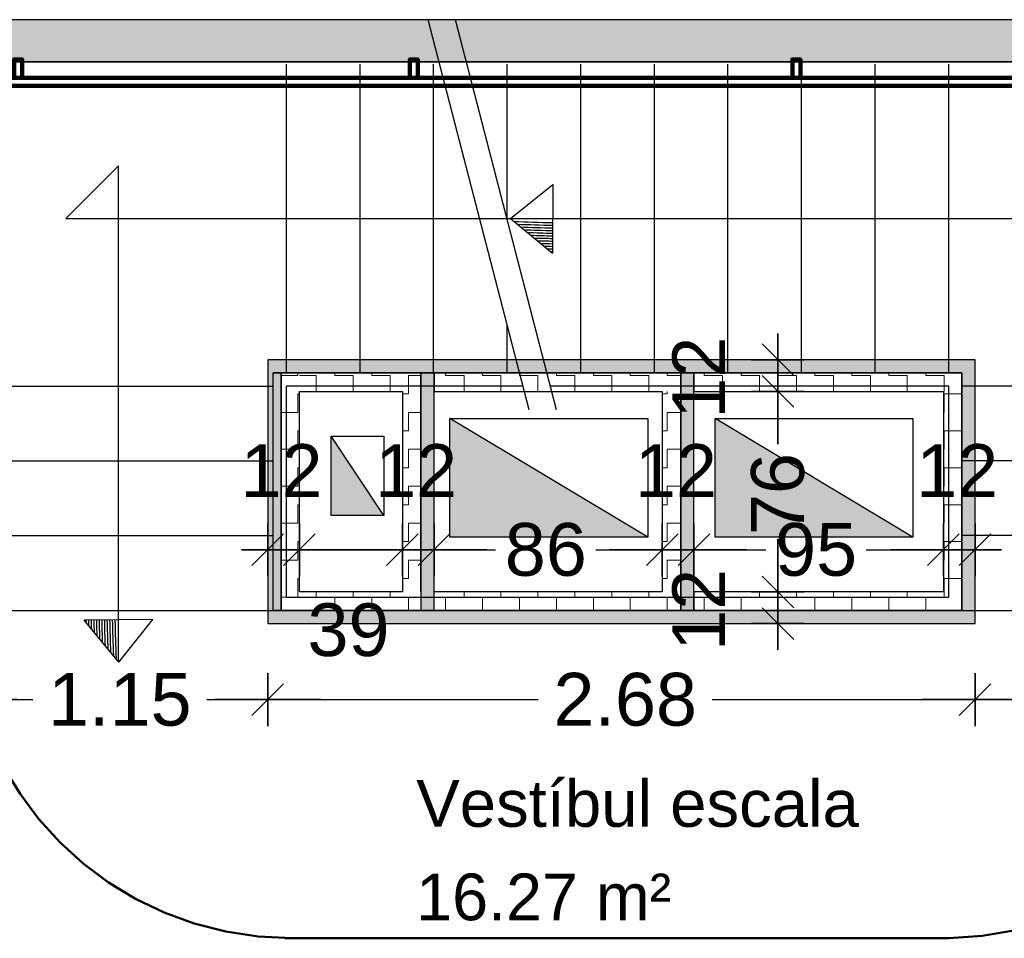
# Model space of a CAD drawing. Header units: metres. Extents: x -1 to 437, y -6 to 28.
# Tile 21 of 28: x 411.04 to 414.77, y 24.75 to 28.23. Entities that reach past the tile are written whole.
import ezdxf

# ---------------------------------------------------------------- set-up
doc = ezdxf.new("R2010")
doc.units = ezdxf.units.M
doc.header["$PDMODE"] = 65
doc.linetypes.add('CONTINUA', pattern=[0])
doc.linetypes.add('VERDECKT', pattern=[9.525, 6.35, -3.175])
for name, color, linetype, lineweight in [('3D P5 MURS', 7, 'CONTINUA', 25), ('3D P5 MURS NOUS', 7, 'CONTINUA', 25), ('3D PB MURS ASCENSOR TOTAL EDIFICI', 7, 'CONTINUA', 25), ('INS PB  VENTIL·LACIONS', 7, 'CONTINUA', 25), ('P5 COTES', 7, 'CONTINUA', 25), ('P5 ESCALA 2D', 7, 'CONTINUA', 25), ('P5 LOCAL', 7, 'CONTINUA', 25), ('P5 MOBLES', 7, 'CONTINUA', 25)]:
    doc.layers.add(name, color=color, linetype=linetype, lineweight=lineweight)
doc.styles.add('ARIAL', font='arial.ttf')
doc.dimstyles.new('DIMSTYLE_21', dxfattribs={"dimtxt": 0.2, "dimasz": 0.2, "dimexe": 0, "dimexo": 1e-06, "dimgap": 0.1, "dimtad": 0, "dimdec": 0, "dimlfac": 100, "dimrnd": 1, "dimzin": 4, "dimdsep": 46, "dimtxsty": 'ARIAL', "dimblk1": 'ALL_ML_STRICH', "dimblk2": 'ALL_ML_STRICH', "dimsah": 1, "dimcen": 0, "dimse1": 1, "dimse2": 1, "dimclrd": 2, "dimclre": 2, "dimclrt": 2, "dimadec": 0, "dimazin": 0, "dimtfac": 1, "dimtdec": 0, "dimtix": 1, "dimtmove": 2, "dimatfit": 3, "dimfxl": 0, "dimtvp": 1.2, "dimtzin": 0, "dimlwd": 0, "dimlwe": 35, "dimarcsym": 0})
doc.dimstyles.new('DIMSTYLE_5', dxfattribs={"dimtxt": 0.2, "dimasz": 0.2, "dimexe": 0, "dimexo": 1e-06, "dimgap": 0.1, "dimtad": 2, "dimdec": 0, "dimlfac": 100, "dimrnd": 1, "dimzin": 4, "dimdsep": 46, "dimtxsty": 'ARIAL', "dimblk1": 'ALL_ML_STRICH', "dimblk2": 'ALL_ML_STRICH', "dimsah": 1, "dimcen": 0, "dimse1": 1, "dimse2": 1, "dimclrd": 2, "dimclre": 2, "dimclrt": 2, "dimadec": 0, "dimazin": 0, "dimtfac": 1, "dimtdec": 0, "dimtix": 1, "dimtmove": 2, "dimatfit": 3, "dimfxl": 0, "dimtvp": 1.2, "dimtzin": 0, "dimlwd": 0, "dimlwe": 35, "dimarcsym": 0})
doc.dimstyles.new('DIMSTYLE_6', dxfattribs={"dimtxt": 0.2, "dimasz": 0.2, "dimexe": 0, "dimexo": 1e-06, "dimgap": 0.1, "dimtad": 0, "dimrnd": 0.01, "dimzin": 4, "dimdsep": 46, "dimtxsty": 'ARIAL', "dimblk1": 'ALL_ML_STRICH', "dimblk2": 'ALL_ML_STRICH', "dimsah": 1, "dimcen": 0, "dimse1": 1, "dimse2": 1, "dimclrd": 2, "dimclre": 2, "dimclrt": 2, "dimadec": 0, "dimazin": 0, "dimtfac": 1, "dimtdec": 0, "dimtix": 1, "dimtmove": 2, "dimatfit": 3, "dimfxl": 0, "dimtzin": 0, "dimlwd": 0, "dimlwe": 35, "dimarcsym": 0})
doc.dimstyles.new('DIMSTYLE_9', dxfattribs={"dimtxt": 0.2, "dimasz": 0.2, "dimexe": 0, "dimexo": 1e-06, "dimgap": 0.1, "dimtad": 0, "dimdec": 0, "dimlfac": 100, "dimrnd": 1, "dimzin": 4, "dimdsep": 46, "dimtxsty": 'ARIAL', "dimblk1": 'ALL_ML_STRICH', "dimblk2": 'ALL_ML_STRICH', "dimsah": 1, "dimcen": 0, "dimse1": 1, "dimse2": 1, "dimclrd": 2, "dimclre": 2, "dimclrt": 2, "dimadec": 0, "dimazin": 0, "dimtfac": 1, "dimtdec": 0, "dimtix": 1, "dimtmove": 2, "dimatfit": 3, "dimfxl": 0, "dimtzin": 0, "dimlwd": 0, "dimlwe": 35, "dimarcsym": 0})
pattern_1 = [(180, (-0.14, -0.14), (-0.07, -0.07), [0.07, -0.07]), (270, (-0.14, -0.14), (0.07, -0.07), [0.07, -0.07])]
pattern_2 = [(0, (0.14, 0.14), (0.07, 0.07), [0.07, -0.07]), (90, (0.14, 0.14), (-0.07, 0.07), [0.07, -0.07])]
pattern_3 = [(90, (-0.14, 0.14), (-0.07, 0.07), [0.07, -0.07]), (180, (-0.14, 0.14), (-0.07, -0.07), [0.07, -0.07])]

# ---------------------------------------------------------------- blocks, each defined once
blk = doc.blocks.new('OBJETO_COMPLEJO_0')
at = {"layer": '3D P5 MURS NOUS', "color": 240, "linetype": 'CONTINUA', "lineweight": 140, "transparency": 33554687}
for points in [[(411.0148, 28.0082), (411.0148, 28.078), (411.0448, 28.078), (411.0448, 28.0082), (411.0148, 28.0082)], [(412.5148, 28.0082), (412.5148, 28.078), (412.5448, 28.078), (412.5448, 28.0082), (412.5148, 28.0082)], [(413.9648, 28.0082), (413.9648, 28.078), (413.9948, 28.078), (413.9948, 28.0082), (413.9648, 28.0082)], [(415.4148, 28.0082), (415.4148, 28.078), (415.4448, 28.078), (415.4448, 28.0082), (415.4148, 28.0082)], [(410.9304, 25.9895), (410.9004, 25.9896), (410.9003, 28.0082), (415.7064, 28.0082), (415.7064, 26.0308), (415.6764, 26.0308), (415.6764, 27.9782), (410.9302, 27.9782), (410.9304, 25.9895)], [(410.9003, 27.8505), (410.8306, 27.8505), (410.8306, 27.8805), (410.9003, 27.8805), (410.9003, 27.8505)], [(415.7762, 27.6574), (415.7064, 27.6574), (415.7064, 27.6874), (415.7762, 27.6874), (415.7762, 27.6574)], [(415.7762, 26.2474), (415.7064, 26.2474), (415.7064, 26.2774), (415.7762, 26.2774), (415.7762, 26.2474)], [(410.9004, 26.1296), (410.8307, 26.1296), (410.8307, 26.1596), (410.9004, 26.1596), (410.9004, 26.1296)]]:
    blk.add_lwpolyline(points, close=True, dxfattribs=at)
blk = doc.blocks.new('ALL_ML_STRICH')
at = {"color": 0, "linetype": 'ByBlock', "lineweight": -2}
for p, q in [((0, -0.5), (0, 0.5)), ((-0.3, -0.3), (0.3, 0.3)), ((-1, 0), (0.5, 0))]:
    blk.add_line(p, q, dxfattribs=at)
blk = doc.blocks.new('*D158')
at = {"layer": 'DEFPOINTS', "color": 2, "linetype": 'CONTINUA', "lineweight": 35, "transparency": 33554687}
for p in [(411.9764, 26.2193), (411.9764, 26.1008), (412.0964, 26.0596)]:
    blk.add_point(p, dxfattribs=at)
at = {"layer": 'P5 COTES', "color": 2, "linetype": 'CONTINUA', "lineweight": -2, "transparency": 33554687}
blk.add_line((411.9764, 26.2193), (412.0964, 26.2193), dxfattribs=at)
at = {"layer": 'P5 COTES', "color": 2, "linetype": 'CONTINUA', "lineweight": 35, "transparency": 33554687, "xscale": 0.2, "yscale": 0.2, "zscale": 0.2, "rotation": 180}
blk.add_blockref('ALL_ML_STRICH', (411.9764, 26.2193), dxfattribs=at)
at = {"layer": 'P5 COTES', "color": 2, "linetype": 'CONTINUA', "lineweight": 35, "transparency": 33554687, "xscale": 0.2, "yscale": 0.2, "zscale": 0.2}
blk.add_blockref('ALL_ML_STRICH', (412.0964, 26.2193), dxfattribs=at)
at = {"layer": 'P5 COTES', "color": 2, "linetype": 'CONTINUA', "lineweight": 35, "transparency": 33554687, "insert": (412.0284, 26.5193), "char_height": 0.2, "width": 0.4, "attachment_point": 5, "style": 'ARIAL'}
blk.add_mtext('\\A1;{12}', dxfattribs=at)
blk = doc.blocks.new('*D159')
at = {"layer": 'DEFPOINTS', "color": 2, "linetype": 'CONTINUA', "lineweight": 35, "transparency": 33554687}
for p in [(412.0964, 26.2193), (412.0964, 26.0596), (412.4864, 26.0596)]:
    blk.add_point(p, dxfattribs=at)
at = {"layer": 'P5 COTES', "color": 2, "linetype": 'CONTINUA', "lineweight": -2, "transparency": 33554687}
blk.add_line((412.0964, 26.2193), (412.4864, 26.2193), dxfattribs=at)
at = {"layer": 'P5 COTES', "color": 2, "linetype": 'CONTINUA', "lineweight": 35, "transparency": 33554687, "xscale": 0.2, "yscale": 0.2, "zscale": 0.2, "rotation": 180}
blk.add_blockref('ALL_ML_STRICH', (412.0964, 26.2193), dxfattribs=at)
at = {"layer": 'P5 COTES', "color": 2, "linetype": 'CONTINUA', "lineweight": 35, "transparency": 33554687, "xscale": 0.2, "yscale": 0.2, "zscale": 0.2}
blk.add_blockref('ALL_ML_STRICH', (412.4864, 26.2193), dxfattribs=at)
at = {"layer": 'P5 COTES', "color": 2, "linetype": 'CONTINUA', "lineweight": 35, "transparency": 33554687, "insert": (412.2822, 25.915), "char_height": 0.2, "width": 0.4, "attachment_point": 5, "style": 'ARIAL'}
blk.add_mtext('\\A1;{39}', dxfattribs=at)
blk = doc.blocks.new('*D160')
at = {"layer": 'DEFPOINTS', "color": 2, "linetype": 'CONTINUA', "lineweight": 35, "transparency": 33554687}
for p in [(412.4864, 26.2193), (412.4864, 26.0596), (412.6064, 26.0596)]:
    blk.add_point(p, dxfattribs=at)
at = {"layer": 'P5 COTES', "color": 2, "linetype": 'CONTINUA', "lineweight": -2, "transparency": 33554687}
blk.add_line((412.4864, 26.2193), (412.6064, 26.2193), dxfattribs=at)
at = {"layer": 'P5 COTES', "color": 2, "linetype": 'CONTINUA', "lineweight": 35, "transparency": 33554687, "xscale": 0.2, "yscale": 0.2, "zscale": 0.2, "rotation": 180}
blk.add_blockref('ALL_ML_STRICH', (412.4864, 26.2193), dxfattribs=at)
at = {"layer": 'P5 COTES', "color": 2, "linetype": 'CONTINUA', "lineweight": 35, "transparency": 33554687, "xscale": 0.2, "yscale": 0.2, "zscale": 0.2}
blk.add_blockref('ALL_ML_STRICH', (412.6064, 26.2193), dxfattribs=at)
at = {"layer": 'P5 COTES', "color": 2, "linetype": 'CONTINUA', "lineweight": 35, "transparency": 33554687, "insert": (412.5384, 26.5193), "char_height": 0.2, "width": 0.4, "attachment_point": 5, "style": 'ARIAL'}
blk.add_mtext('\\A1;{12}', dxfattribs=at)
blk = doc.blocks.new('*D161')
at = {"layer": 'DEFPOINTS', "color": 2, "linetype": 'CONTINUA', "lineweight": 35, "transparency": 33554687}
for p in [(412.6064, 26.2193), (412.6064, 26.0596), (413.4714, 26.0596)]:
    blk.add_point(p, dxfattribs=at)
at = {"layer": 'P5 COTES', "color": 2, "linetype": 'CONTINUA', "lineweight": -2, "transparency": 33554687}
for p, q in [((412.6064, 26.2193), (412.8399, 26.2193)), ((413.2199, 26.2193), (413.4714, 26.2193))]:
    blk.add_line(p, q, dxfattribs=at)
at = {"layer": 'P5 COTES', "color": 2, "linetype": 'CONTINUA', "lineweight": 35, "transparency": 33554687, "xscale": 0.2, "yscale": 0.2, "zscale": 0.2, "rotation": 180}
blk.add_blockref('ALL_ML_STRICH', (412.6064, 26.2193), dxfattribs=at)
at = {"layer": 'P5 COTES', "color": 2, "linetype": 'CONTINUA', "lineweight": 35, "transparency": 33554687, "xscale": 0.2, "yscale": 0.2, "zscale": 0.2}
blk.add_blockref('ALL_ML_STRICH', (413.4714, 26.2193), dxfattribs=at)
at = {"layer": 'P5 COTES', "color": 2, "linetype": 'CONTINUA', "lineweight": 35, "transparency": 33554687, "insert": (413.0299, 26.2193), "char_height": 0.2, "width": 0.4, "attachment_point": 5, "style": 'ARIAL'}
blk.add_mtext('\\A1;{86}', dxfattribs=at)
blk = doc.blocks.new('*D162')
at = {"layer": 'DEFPOINTS', "color": 2, "linetype": 'CONTINUA', "lineweight": 35, "transparency": 33554687}
for p in [(413.4714, 26.2193), (413.4714, 26.0596), (413.5914, 26.0596)]:
    blk.add_point(p, dxfattribs=at)
at = {"layer": 'P5 COTES', "color": 2, "linetype": 'CONTINUA', "lineweight": -2, "transparency": 33554687}
blk.add_line((413.4714, 26.2193), (413.5914, 26.2193), dxfattribs=at)
at = {"layer": 'P5 COTES', "color": 2, "linetype": 'CONTINUA', "lineweight": 35, "transparency": 33554687, "xscale": 0.2, "yscale": 0.2, "zscale": 0.2, "rotation": 180}
blk.add_blockref('ALL_ML_STRICH', (413.4714, 26.2193), dxfattribs=at)
at = {"layer": 'P5 COTES', "color": 2, "linetype": 'CONTINUA', "lineweight": 35, "transparency": 33554687, "xscale": 0.2, "yscale": 0.2, "zscale": 0.2}
blk.add_blockref('ALL_ML_STRICH', (413.5914, 26.2193), dxfattribs=at)
at = {"layer": 'P5 COTES', "color": 2, "linetype": 'CONTINUA', "lineweight": 35, "transparency": 33554687, "insert": (413.5233, 26.5193), "char_height": 0.2, "width": 0.4, "attachment_point": 5, "style": 'ARIAL'}
blk.add_mtext('\\A1;{12}', dxfattribs=at)
blk = doc.blocks.new('*D163')
at = {"layer": 'DEFPOINTS', "color": 2, "linetype": 'CONTINUA', "lineweight": 35, "transparency": 33554687}
for p in [(413.5914, 26.2193), (413.5914, 26.0596), (414.5369, 25.9896)]:
    blk.add_point(p, dxfattribs=at)
at = {"layer": 'P5 COTES', "color": 2, "linetype": 'CONTINUA', "lineweight": -2, "transparency": 33554687}
for p, q in [((413.5914, 26.2193), (413.8643, 26.2193)), ((414.2443, 26.2193), (414.5369, 26.2193))]:
    blk.add_line(p, q, dxfattribs=at)
at = {"layer": 'P5 COTES', "color": 2, "linetype": 'CONTINUA', "lineweight": 35, "transparency": 33554687, "xscale": 0.2, "yscale": 0.2, "zscale": 0.2, "rotation": 180}
blk.add_blockref('ALL_ML_STRICH', (413.5914, 26.2193), dxfattribs=at)
at = {"layer": 'P5 COTES', "color": 2, "linetype": 'CONTINUA', "lineweight": 35, "transparency": 33554687, "xscale": 0.2, "yscale": 0.2, "zscale": 0.2}
blk.add_blockref('ALL_ML_STRICH', (414.5369, 26.2193), dxfattribs=at)
at = {"layer": 'P5 COTES', "color": 2, "linetype": 'CONTINUA', "lineweight": 35, "transparency": 33554687, "insert": (414.0543, 26.2193), "char_height": 0.2, "width": 0.4, "attachment_point": 5, "style": 'ARIAL'}
blk.add_mtext('\\A1;{95}', dxfattribs=at)
blk = doc.blocks.new('*D164')
at = {"layer": 'DEFPOINTS', "color": 2, "linetype": 'CONTINUA', "lineweight": 35, "transparency": 33554687}
for p in [(414.5369, 26.2193), (414.5369, 25.9896), (414.6569, 25.9396)]:
    blk.add_point(p, dxfattribs=at)
at = {"layer": 'P5 COTES', "color": 2, "linetype": 'CONTINUA', "lineweight": -2, "transparency": 33554687}
blk.add_line((414.5369, 26.2193), (414.6569, 26.2193), dxfattribs=at)
at = {"layer": 'P5 COTES', "color": 2, "linetype": 'CONTINUA', "lineweight": 35, "transparency": 33554687, "xscale": 0.2, "yscale": 0.2, "zscale": 0.2, "rotation": 180}
blk.add_blockref('ALL_ML_STRICH', (414.5369, 26.2193), dxfattribs=at)
at = {"layer": 'P5 COTES', "color": 2, "linetype": 'CONTINUA', "lineweight": 35, "transparency": 33554687, "xscale": 0.2, "yscale": 0.2, "zscale": 0.2}
blk.add_blockref('ALL_ML_STRICH', (414.6569, 26.2193), dxfattribs=at)
at = {"layer": 'P5 COTES', "color": 2, "linetype": 'CONTINUA', "lineweight": 35, "transparency": 33554687, "insert": (414.5889, 26.5193), "char_height": 0.2, "width": 0.4, "attachment_point": 5, "style": 'ARIAL'}
blk.add_mtext('\\A1;{12}', dxfattribs=at)
blk = doc.blocks.new('*D165')
at = {"layer": 'DEFPOINTS', "color": 2, "linetype": 'CONTINUA', "lineweight": 35, "transparency": 33554687}
for p in [(413.5914, 26.0596), (413.5414, 25.9396), (413.9094, 25.9396)]:
    blk.add_point(p, dxfattribs=at)
at = {"layer": 'P5 COTES', "color": 2, "linetype": 'CONTINUA', "lineweight": -2, "transparency": 33554687}
blk.add_line((413.9094, 25.9396), (413.9094, 26.0596), dxfattribs=at)
at = {"layer": 'P5 COTES', "color": 2, "linetype": 'CONTINUA', "lineweight": 35, "transparency": 33554687, "xscale": 0.2, "yscale": 0.2, "zscale": 0.2}
for p, rotation in [((413.9094, 26.0596), 90), ((413.9094, 25.9396), 270)]:
    blk.add_blockref('ALL_ML_STRICH', p, dxfattribs=dict(at, rotation=rotation))
at = {"layer": 'P5 COTES', "color": 2, "linetype": 'CONTINUA', "lineweight": 35, "transparency": 33554687, "insert": (413.6094, 25.9916), "char_height": 0.2, "width": 0.4, "attachment_point": 5, "rotation": 90, "style": 'ARIAL'}
blk.add_mtext('\\A1;{12}', dxfattribs=at)
blk = doc.blocks.new('*D166')
at = {"layer": 'DEFPOINTS', "color": 2, "linetype": 'CONTINUA', "lineweight": 35, "transparency": 33554687}
for p in [(413.5914, 26.8196), (413.5914, 26.0596), (413.9094, 26.0596)]:
    blk.add_point(p, dxfattribs=at)
at = {"layer": 'P5 COTES', "color": 2, "linetype": 'CONTINUA', "lineweight": -2, "transparency": 33554687}
for p, q in [((413.9094, 26.6206), (413.9094, 26.8196)), ((413.9094, 26.0596), (413.9094, 26.2406))]:
    blk.add_line(p, q, dxfattribs=at)
at = {"layer": 'P5 COTES', "color": 2, "linetype": 'CONTINUA', "lineweight": 35, "transparency": 33554687, "xscale": 0.2, "yscale": 0.2, "zscale": 0.2}
for p, rotation in [((413.9094, 26.8196), 90), ((413.9094, 26.0596), 270)]:
    blk.add_blockref('ALL_ML_STRICH', p, dxfattribs=dict(at, rotation=rotation))
at = {"layer": 'P5 COTES', "color": 2, "linetype": 'CONTINUA', "lineweight": 35, "transparency": 33554687, "insert": (413.9094, 26.4306), "char_height": 0.2, "width": 0.4, "attachment_point": 5, "rotation": 90, "style": 'ARIAL'}
blk.add_mtext('\\A1;{76}', dxfattribs=at)
blk = doc.blocks.new('*D167')
at = {"layer": 'DEFPOINTS', "color": 2, "linetype": 'CONTINUA', "lineweight": 35, "transparency": 33554687}
for p in [(413.5914, 26.9396), (413.5914, 26.8196), (413.9094, 26.8196)]:
    blk.add_point(p, dxfattribs=at)
at = {"layer": 'P5 COTES', "color": 2, "linetype": 'CONTINUA', "lineweight": -2, "transparency": 33554687}
blk.add_line((413.9094, 26.8196), (413.9094, 26.9396), dxfattribs=at)
at = {"layer": 'P5 COTES', "color": 2, "linetype": 'CONTINUA', "lineweight": 35, "transparency": 33554687, "xscale": 0.2, "yscale": 0.2, "zscale": 0.2}
for p, rotation in [((413.9094, 26.9396), 90), ((413.9094, 26.8196), 270)]:
    blk.add_blockref('ALL_ML_STRICH', p, dxfattribs=dict(at, rotation=rotation))
at = {"layer": 'P5 COTES', "color": 2, "linetype": 'CONTINUA', "lineweight": 35, "transparency": 33554687, "insert": (413.6094, 26.8716), "char_height": 0.2, "width": 0.4, "attachment_point": 5, "rotation": 90, "style": 'ARIAL'}
blk.add_mtext('\\A1;{12}', dxfattribs=at)
blk = doc.blocks.new('*D168')
at = {"layer": 'DEFPOINTS', "color": 2, "linetype": 'CONTINUA', "lineweight": 35, "transparency": 33554687}
for p in [(410.8271, 26.0602), (411.9764, 26.0308), (410.8271, 25.6512)]:
    blk.add_point(p, dxfattribs=at)
at = {"layer": 'P5 COTES', "color": 2, "linetype": 'CONTINUA', "lineweight": -2, "transparency": 33554687}
for p, q in [((410.8271, 25.6512), (411.0855, 25.6512)), ((411.7455, 25.6512), (411.9764, 25.6512))]:
    blk.add_line(p, q, dxfattribs=at)
at = {"layer": 'P5 COTES', "color": 2, "linetype": 'CONTINUA', "lineweight": 35, "transparency": 33554687, "xscale": 0.2, "yscale": 0.2, "zscale": 0.2, "rotation": 180}
blk.add_blockref('ALL_ML_STRICH', (410.8271, 25.6512), dxfattribs=at)
at = {"layer": 'P5 COTES', "color": 2, "linetype": 'CONTINUA', "lineweight": 35, "transparency": 33554687, "xscale": 0.2, "yscale": 0.2, "zscale": 0.2}
blk.add_blockref('ALL_ML_STRICH', (411.9764, 25.6512), dxfattribs=at)
at = {"layer": 'P5 COTES', "color": 2, "linetype": 'CONTINUA', "lineweight": 35, "transparency": 33554687, "insert": (411.4155, 25.6512), "char_height": 0.2, "width": 0.8, "attachment_point": 5, "style": 'ARIAL'}
blk.add_mtext('\\A1;{\\A1;{1.15\\H0.132000;\\S^ ;}}', dxfattribs=at)
blk = doc.blocks.new('*D169')
at = {"layer": 'DEFPOINTS', "color": 2, "linetype": 'CONTINUA', "lineweight": 35, "transparency": 33554687}
for p in [(411.9764, 26.0308), (414.6569, 25.8696), (411.9764, 25.6512)]:
    blk.add_point(p, dxfattribs=at)
at = {"layer": 'P5 COTES', "color": 2, "linetype": 'CONTINUA', "lineweight": -2, "transparency": 33554687}
for p, q in [((411.9764, 25.6512), (413.0009, 25.6512)), ((413.6609, 25.6512), (414.6569, 25.6512))]:
    blk.add_line(p, q, dxfattribs=at)
at = {"layer": 'P5 COTES', "color": 2, "linetype": 'CONTINUA', "lineweight": 35, "transparency": 33554687, "xscale": 0.2, "yscale": 0.2, "zscale": 0.2, "rotation": 180}
blk.add_blockref('ALL_ML_STRICH', (411.9764, 25.6512), dxfattribs=at)
at = {"layer": 'P5 COTES', "color": 2, "linetype": 'CONTINUA', "lineweight": 35, "transparency": 33554687, "xscale": 0.2, "yscale": 0.2, "zscale": 0.2}
blk.add_blockref('ALL_ML_STRICH', (414.6569, 25.6512), dxfattribs=at)
at = {"layer": 'P5 COTES', "color": 2, "linetype": 'CONTINUA', "lineweight": 35, "transparency": 33554687, "insert": (413.3309, 25.6512), "char_height": 0.2, "width": 0.8, "attachment_point": 5, "style": 'ARIAL'}
blk.add_mtext('\\A1;{\\A1;{2.68\\H0.132000;\\S^ ;}}', dxfattribs=at)
blk = doc.blocks.new('*D170')
at = {"layer": 'DEFPOINTS', "color": 2, "linetype": 'CONTINUA', "lineweight": 35, "transparency": 33554687}
for p in [(415.7769, 26.632), (414.6569, 25.8696), (414.6569, 25.6512)]:
    blk.add_point(p, dxfattribs=at)
at = {"layer": 'P5 COTES', "color": 2, "linetype": 'CONTINUA', "lineweight": -2, "transparency": 33554687}
for p, q in [((414.6569, 25.6512), (414.9024, 25.6512)), ((415.5624, 25.6512), (415.7769, 25.6512))]:
    blk.add_line(p, q, dxfattribs=at)
at = {"layer": 'P5 COTES', "color": 2, "linetype": 'CONTINUA', "lineweight": 35, "transparency": 33554687, "xscale": 0.2, "yscale": 0.2, "zscale": 0.2, "rotation": 180}
blk.add_blockref('ALL_ML_STRICH', (414.6569, 25.6512), dxfattribs=at)
at = {"layer": 'P5 COTES', "color": 2, "linetype": 'CONTINUA', "lineweight": 35, "transparency": 33554687, "xscale": 0.2, "yscale": 0.2, "zscale": 0.2}
blk.add_blockref('ALL_ML_STRICH', (415.7769, 25.6512), dxfattribs=at)
at = {"layer": 'P5 COTES', "color": 2, "linetype": 'CONTINUA', "lineweight": 35, "transparency": 33554687, "insert": (415.2324, 25.6512), "char_height": 0.2, "width": 0.8, "attachment_point": 5, "style": 'ARIAL'}
blk.add_mtext('\\A1;{\\A1;{1.12\\H0.132000;\\S^ ;}}', dxfattribs=at)

msp = doc.modelspace()

# ---------------------------------------------------------------- hatches: boundary and pattern name
at = {"layer": '3D P5 MURS', "linetype": 'CONTINUA', "lineweight": 18, "true_color": 0xa0a0a0, "transparency": 33554687}
msp.add_hatch(color=253, dxfattribs=at).paths.add_polyline_path([(426.84641, 28.22825), (401.29043, 28.22825), (401.25873, 28.06825), (426.81327, 28.06825)])
at = {"layer": '3D PB MURS ASCENSOR TOTAL EDIFICI', "linetype": 'CONTINUA', "lineweight": 18, "transparency": 33554687}
for points in [[(411.97645, 26.93959), (411.97645, 25.93959), (412.02645, 25.93959), (412.02645, 26.93959)], [(413.59135, 26.93959), (412.02645, 26.93959), (412.02645, 26.88959), (413.59135, 26.88959)], [(414.65693, 26.93959), (413.59135, 26.93959), (413.59135, 26.88959), (414.65693, 26.88959)], [(412.60645, 25.98959), (412.60645, 26.88959), (412.55645, 26.88959), (412.55645, 25.98959)], [(413.59135, 25.98959), (413.59135, 26.88959), (413.54135, 26.88959), (413.54135, 25.98959)], [(414.65693, 25.93959), (414.65693, 26.88959), (414.60693, 26.88959), (414.60693, 25.93959)], [(412.02645, 25.93959), (413.54135, 25.93959), (413.54135, 25.98959), (412.02645, 25.98959)], [(413.54135, 25.93959), (414.60693, 25.93959), (414.60693, 25.98959), (413.54135, 25.98959)]]:
    msp.add_hatch(color=40, dxfattribs=at).paths.add_polyline_path(points)
h = msp.add_hatch(dxfattribs=at)
h.set_pattern_fill('TRAMA', color=40, scale=0.07, angle=270, style=0, pattern_type=2)
h.set_pattern_definition([(270, (0.14, -0.14), (0.07, -0.07), [0.07, -0.07]), (360, (0.14, -0.14), (0.07, 0.07), [0.07, -0.07])])
h.paths.add_polyline_path([(412.02645, 26.88959), (412.02645, 25.98959), (412.09645, 25.98959), (412.09645, 26.88959)], flags=0)
h = msp.add_hatch(dxfattribs=at)
h.set_pattern_fill('TRAMA', color=40, scale=0.07, angle=180, style=0, pattern_type=2)
h.set_pattern_definition(pattern_1)
h.paths.add_polyline_path([(412.48645, 26.88959), (412.09645, 26.88959), (412.09645, 26.81959), (412.48645, 26.81959)], flags=0)
h = msp.add_hatch(dxfattribs=at)
h.set_pattern_fill('TRAMA', color=40, scale=0.07, angle=90, style=0, pattern_type=2)
h.set_pattern_definition(pattern_3)
h.paths.add_polyline_path([(412.55645, 25.98959), (412.55645, 26.88959), (412.48645, 26.88959), (412.48645, 25.98959)], flags=0)
h = msp.add_hatch(dxfattribs=at)
h.set_pattern_fill('TRAMA', color=40, scale=0.07, angle=180, style=0, pattern_type=2)
h.set_pattern_definition(pattern_1)
h.paths.add_polyline_path([(413.54135, 26.88959), (412.60645, 26.88959), (412.60645, 26.81959), (413.54135, 26.81959)], flags=0)
h = msp.add_hatch(dxfattribs=at)
h.set_pattern_fill('TRAMA', color=40, scale=0.07, angle=180, style=0, pattern_type=2)
h.set_pattern_definition(pattern_1)
h.paths.add_polyline_path([(414.60693, 26.88959), (413.59135, 26.88959), (413.59135, 26.81959), (414.60693, 26.81959)], flags=0)
h = msp.add_hatch(dxfattribs=at)
h.set_pattern_fill('TRAMA', color=40, scale=0.07, angle=90, style=0, pattern_type=2)
h.set_pattern_definition(pattern_3)
h.paths.add_polyline_path([(413.54135, 25.98959), (413.54135, 26.81959), (413.47135, 26.81959), (413.47135, 25.98959)], flags=0)
h = msp.add_hatch(dxfattribs=at)
h.set_pattern_fill('TRAMA', color=40, scale=0.07, angle=90, style=0, pattern_type=2)
h.set_pattern_definition(pattern_3)
h.paths.add_polyline_path([(414.60693, 25.98959), (414.60693, 26.81959), (414.53693, 26.81959), (414.53693, 25.98959)], flags=0)
h = msp.add_hatch(dxfattribs=at)
h.set_pattern_fill('TRAMA', color=40, scale=0.07, style=0, pattern_type=2)
h.set_pattern_definition(pattern_2)
h.paths.add_polyline_path([(412.48645, 25.98959), (412.48645, 26.05959), (412.09645, 26.05959), (412.09645, 25.98959)], flags=0)
h = msp.add_hatch(dxfattribs=at)
h.set_pattern_fill('TRAMA', color=40, scale=0.07, style=0, pattern_type=2)
h.set_pattern_definition(pattern_2)
h.paths.add_polyline_path([(412.60645, 25.98959), (413.47135, 25.98959), (413.47135, 26.05959), (412.60645, 26.05959)], flags=0)
h = msp.add_hatch(dxfattribs=at)
h.set_pattern_fill('TRAMA', color=40, scale=0.07, style=0, pattern_type=2)
h.set_pattern_definition(pattern_2)
h.paths.add_polyline_path([(413.59135, 25.98959), (414.53693, 25.98959), (414.53693, 26.05959), (413.59135, 26.05959)], flags=0)
at = {"layer": 'INS PB  VENTIL·LACIONS', "linetype": 'CONTINUA', "lineweight": 25, "transparency": 33554687}
for points in [[(412.66645, 26.26699), (413.41645, 26.26699), (412.66645, 26.71699)], [(413.67145, 26.26699), (414.42145, 26.26699), (413.67145, 26.71699)]]:
    msp.add_hatch(color=9, dxfattribs=at).paths.add_polyline_path(points)
msp.add_hatch(color=9, dxfattribs=at).paths.add_polyline_path([(412.21645, 26.34948), (412.21645, 26.64948), (412.41645, 26.34948)], flags=16)

# ---------------------------------------------------------------- linework, layer by layer
at = {"layer": '3D P5 MURS', "color": 7, "linetype": 'CONTINUA', "lineweight": 25, "transparency": 33554687}
for p, q in [((426.84641, 28.22825), (401.29043, 28.22825)), ((408.98698, 28.06825), (416.92698, 28.06825))]:
    msp.add_line(p, q, dxfattribs=at)
at = {"layer": '3D PB MURS ASCENSOR TOTAL EDIFICI', "color": 7, "linetype": 'CONTINUA', "lineweight": 25, "transparency": 33554687}
for p, q in [((411.97645, 26.93959), (411.97645, 25.93959)), ((412.02645, 26.93959), (411.97645, 26.93959)), ((413.59135, 26.93959), (412.02645, 26.93959)), ((414.65693, 26.93959), (413.59135, 26.93959)), ((414.65693, 26.88959), (414.65693, 26.93959)), ((412.02645, 26.88959), (412.09645, 26.88959)), ((412.02645, 26.88959), (412.02645, 25.98959)), ((412.09645, 26.88959), (412.02645, 26.88959)), ((412.02645, 25.98959), (412.02645, 26.88959)), ((412.09645, 26.88959), (412.48645, 26.88959)), ((412.48645, 26.88959), (412.09645, 26.88959)), ((412.48645, 26.88959), (412.55645, 26.88959)), ((412.55645, 26.88959), (412.48645, 26.88959)), ((412.55645, 26.88959), (412.55645, 26.05959)), ((412.55645, 26.05959), (412.55645, 26.88959)), ((412.60645, 26.88959), (413.54135, 26.88959)), ((413.54135, 26.88959), (412.60645, 26.88959)), ((412.60645, 26.88959), (412.60645, 26.81959)), ((412.60645, 26.81959), (412.60645, 26.88959)), ((413.54135, 26.81959), (413.54135, 26.88959)), ((413.54135, 26.88959), (413.54135, 26.81959)), ((413.59135, 26.88959), (414.60693, 26.88959)), ((414.60693, 26.88959), (413.59135, 26.88959)), ((413.59135, 26.88959), (413.59135, 26.81959)), ((413.59135, 26.81959), (413.59135, 26.88959)), ((414.60693, 26.81959), (414.60693, 26.88959)), ((414.60693, 26.88959), (414.60693, 26.81959)), ((414.65693, 25.93959), (414.65693, 26.88959)), ((412.09645, 26.81959), (412.48645, 26.81959)), ((412.09645, 26.05959), (412.09645, 26.81959)), ((412.48645, 26.81959), (412.48645, 26.05959)), ((412.60645, 26.81959), (413.47135, 26.81959)), ((412.60645, 26.05959), (412.60645, 26.81959)), ((413.47135, 26.81959), (413.47135, 26.05959)), ((413.54135, 26.81959), (413.54135, 25.98959)), ((413.54135, 25.98959), (413.54135, 26.81959)), ((413.59135, 26.81959), (414.53693, 26.81959)), ((413.59135, 26.05959), (413.59135, 26.81959)), ((414.53693, 26.81959), (414.53693, 26.05959)), ((414.60693, 25.98959), (414.60693, 26.81959)), ((414.60693, 26.81959), (414.60693, 25.98959)), ((412.48645, 26.05959), (412.09645, 26.05959)), ((412.55645, 26.05959), (412.55645, 25.98959)), ((413.47135, 26.05959), (412.60645, 26.05959)), ((412.60645, 25.98959), (412.60645, 26.05959)), ((414.53693, 26.05959), (413.59135, 26.05959)), ((413.59135, 26.05959), (413.59135, 25.98959)), ((413.59135, 25.98959), (413.59135, 26.05959)), ((412.02645, 25.98959), (412.09645, 25.98959)), ((412.09645, 25.98959), (412.02645, 25.98959)), ((412.09645, 25.98959), (412.48645, 25.98959)), ((412.48645, 25.98959), (412.09645, 25.98959)), ((412.48645, 25.98959), (412.55645, 25.98959)), ((412.55645, 25.98959), (412.48645, 25.98959)), ((412.60645, 25.98959), (413.47135, 25.98959)), ((413.47135, 25.98959), (412.60645, 25.98959)), ((413.54135, 25.98959), (413.47135, 25.98959)), ((413.59135, 25.98959), (414.53693, 25.98959)), ((414.53693, 25.98959), (413.59135, 25.98959)), ((414.53693, 25.98959), (414.60693, 25.98959)), ((414.60693, 25.98959), (414.53693, 25.98959)), ((411.97645, 25.93959), (412.02645, 25.93959)), ((412.02645, 25.93959), (413.47135, 25.93959)), ((413.47135, 25.93959), (413.54135, 25.93959)), ((413.54135, 25.93959), (414.60693, 25.93959)), ((414.60693, 25.93959), (414.65693, 25.93959))]:
    msp.add_line(p, q, dxfattribs=at)
at = {"layer": 'INS PB  VENTIL·LACIONS', "color": 7, "linetype": 'CONTINUA', "lineweight": 25, "transparency": 33554687}
for p, q in [((412.66645, 26.26699), (412.66645, 26.71699)), ((412.66645, 26.71699), (413.41645, 26.71699)), ((413.41645, 26.26699), (412.66645, 26.71699)), ((413.41645, 26.71699), (413.41645, 26.26699)), ((413.67145, 26.26699), (413.67145, 26.71699)), ((413.67145, 26.71699), (414.42145, 26.71699)), ((414.42145, 26.26699), (413.67145, 26.71699)), ((414.42145, 26.71699), (414.42145, 26.26699)), ((412.21645, 26.64948), (412.41645, 26.64948)), ((412.21645, 26.34948), (412.21645, 26.64948)), ((412.41645, 26.34948), (412.21645, 26.64948)), ((412.41645, 26.64948), (412.41645, 26.34948)), ((412.41645, 26.34948), (412.21645, 26.34948)), ((413.41645, 26.26699), (412.66645, 26.26699)), ((414.42145, 26.26699), (413.67145, 26.26699))]:
    msp.add_line(p, q, dxfattribs=at)
at = {"layer": 'P5 ESCALA 2D', "color": 7, "lineweight": 25, "transparency": 33554687}
for p, q in [((412.96677, 26.74946), (412.58426, 28.22847)), ((413.07006, 26.74946), (412.68755, 28.22847)), ((412.04698, 26.88946), (412.04698, 28.05946)), ((412.32587, 26.88946), (412.32587, 28.05946)), ((412.60476, 26.88946), (412.60476, 28.05946)), ((412.88365, 27.47022), (412.88365, 28.05946)), ((413.16254, 26.88946), (413.16254, 28.05946)), ((413.44143, 26.88946), (413.44143, 28.05946)), ((413.72032, 26.88946), (413.72032, 28.05946)), ((413.99921, 26.88946), (413.99921, 28.05946)), ((414.2781, 26.88946), (414.2781, 28.05946)), ((414.55698, 26.88946), (414.55698, 28.05946)), ((411.21079, 27.47446), (411.41079, 27.67446)), ((411.41079, 25.79464), (411.41079, 27.67446)), ((412.89554, 27.47446), (413.05697, 27.6032)), ((413.05697, 27.6032), (413.05504, 27.34334)), ((411.21079, 27.47446), (415.36698, 27.47446)), ((412.89554, 27.47446), (413.05504, 27.34334)), ((412.88365, 26.88946), (412.88365, 27.07084)), ((411.99698, 25.98946), (411.99698, 26.88946)), ((412.93056, 26.88946), (411.99698, 26.88946)), ((414.60698, 26.88946), (413.03385, 26.88946)), ((414.60698, 25.98946), (414.60698, 26.88946)), ((410.82698, 26.83946), (411.99698, 26.83946)), ((412.04698, 26.03946), (412.04698, 26.83946)), ((412.94349, 26.83946), (412.04698, 26.83946)), ((414.55698, 26.83946), (413.04678, 26.83946)), ((414.55698, 26.03946), (414.55698, 26.83946)), ((415.77698, 26.83946), (414.60698, 26.83946)), ((410.82698, 26.55613), (411.99698, 26.55613)), ((415.77698, 26.55613), (414.60698, 26.55613)), ((410.82698, 26.27279), (411.99698, 26.27279)), ((415.77698, 26.27279), (414.60698, 26.27279)), ((412.04698, 26.03946), (414.55698, 26.03946)), ((410.82698, 25.98946), (415.77698, 25.98946)), ((411.54072, 25.95462), (411.28086, 25.95269)), ((411.41198, 25.79318), (411.28086, 25.95269)), ((411.41198, 25.79318), (411.54072, 25.95462))]:
    msp.add_line(p, q, dxfattribs=at)
for centre, radius, start, end in [((413.23493, 35.59672), 8.13935, 267.700461, 268.73965), ((413.23493, 35.59672), 8.14935, 267.793247, 268.740674), ((413.23493, 35.59672), 8.15935, 267.885609, 268.741696), ((413.23493, 35.59672), 8.16935, 267.97755, 268.742715), ((413.23493, 35.59672), 8.17935, 268.069075, 268.743732), ((413.23493, 35.59672), 8.18935, 268.160187, 268.744746), ((413.23493, 35.59672), 8.19935, 268.250889, 268.745758), ((413.23493, 35.59672), 8.20935, 268.341185, 268.746767), ((413.23493, 35.59672), 8.21935, 268.43108, 268.747774), ((413.23493, 35.59672), 8.22935, 268.520575, 268.748778), ((413.23493, 35.59672), 8.23935, 268.609674, 268.74978), ((413.23493, 35.59672), 8.24935, 268.698382, 268.75078), ((419.53424, 26.13258), 8.24935, 181.24922, 181.301618), ((419.53424, 26.13258), 8.23935, 181.25022, 181.390326), ((419.53424, 26.13258), 8.22935, 181.251222, 181.479425), ((419.53424, 26.13258), 8.21935, 181.252226, 181.56892), ((419.53424, 26.13258), 8.20935, 181.253233, 181.658815), ((419.53424, 26.13258), 8.19935, 181.254242, 181.749111), ((419.53424, 26.13258), 8.18935, 181.255254, 181.839813), ((419.53424, 26.13258), 8.17935, 181.256268, 181.930925), ((419.53424, 26.13258), 8.16935, 181.257285, 182.02245), ((419.53424, 26.13258), 8.15935, 181.258304, 182.114391), ((419.53424, 26.13258), 8.14935, 181.259326, 182.206753), ((419.53424, 26.13258), 8.13935, 181.26035, 182.299539)]:
    msp.add_arc(centre, radius, start, end, dxfattribs=at)
at = {"layer": 'P5 LOCAL', "color": 7, "linetype": 'CONTINUA', "lineweight": 25, "transparency": 33554687}
for p, q in [((415.77698, 28.06825), (410.82698, 28.06825)), ((411.99698, 25.98946), (411.99698, 26.88946)), ((411.99698, 26.88946), (414.60698, 26.88946)), ((414.60698, 26.88946), (414.60698, 25.98946)), ((414.60698, 25.98946), (411.99698, 25.98946))]:
    msp.add_line(p, q, dxfattribs=at)
at = {"layer": 'P5 MOBLES', "color": 202, "linetype": 'VERDECKT', "lineweight": 50, "transparency": 33554687}
msp.add_line((412.041, 24.74681), (414.55811, 24.74681), dxfattribs=at)
for centre, start, end in [((412.06702, 25.9883), 180, 270), ((414.53209, 25.9883), 271.20064, 0)]:
    msp.add_arc(centre, 1.24175, start, end, dxfattribs=at)

# ---------------------------------------------------------------- block references
at = {"layer": '3D P5 MURS NOUS', "color": 240, "linetype": 'CONTINUA', "lineweight": 140, "transparency": 33554687}
msp.add_blockref('OBJETO_COMPLEJO_0', (0, 0), dxfattribs=at)

# ---------------------------------------------------------------- texts
at = {"layer": 'P5 LOCAL', "color": 7, "linetype": 'CONTINUA', "lineweight": 25, "transparency": 33554687, "char_height": 0.1770789, "attachment_point": 7, "style": 'ARIAL'}
for s, insert, width in [('\\W1.00;Vestíbul escala', (412.53885, 25.16665), 1.7739974), ('\\W0.99;16.27 m²', (412.53885, 24.81249), 1.0672537)]:
    msp.add_mtext(s, dxfattribs=dict(at, insert=insert, width=width))

# ---------------------------------------------------------------- dimensions: what is measured, and where the dimension line sits
at = {"layer": 'P5 COTES', "color": 2, "linetype": 'CONTINUA', "lineweight": 35, "transparency": 33554687}
for base, p1, p2, dimstyle, picture, middle in [((413.90944, 26.93959), (413.59135, 26.81959), (413.59135, 26.93959), 'DIMSTYLE_5', '*D167', (413.60944, 26.87157)), ((413.90944, 26.81959), (413.59135, 26.05959), (413.59135, 26.81959), 'DIMSTYLE_9', '*D166', (413.90944, 26.43061)), ((413.90944, 26.05959), (413.54135, 25.93959), (413.59135, 26.05959), 'DIMSTYLE_5', '*D165', (413.60944, 25.99157))]:
    dim = msp.add_linear_dim(base=base, p1=p1, p2=p2, angle=90, dimstyle=dimstyle, override={"dimpost": '<>', "dimclrd": 2, "dimclre": 2, "dimclrt": 2, "dimlwd": 0, "dimlwe": 35}, dxfattribs=at)
    dim.commit()
    dim.dimension.update_dxf_attribs({"geometry": picture, "text_midpoint": middle, "dimtype": 160})
for base, p1, p2, dimstyle, picture, middle in [((412.09645, 26.21933), (411.97645, 26.10079), (412.09645, 26.05959), 'DIMSTYLE_5', '*D158', (412.02843, 26.51933)), ((412.60645, 26.21933), (412.48645, 26.05959), (412.60645, 26.05959), 'DIMSTYLE_5', '*D160', (412.53843, 26.51933)), ((413.59135, 26.21933), (413.47135, 26.05959), (413.59135, 26.05959), 'DIMSTYLE_5', '*D162', (413.52333, 26.51933)), ((414.65693, 26.21933), (414.53693, 25.98959), (414.65693, 25.93959), 'DIMSTYLE_5', '*D164', (414.58891, 26.51933)), ((415.77693, 25.65125), (414.65693, 25.86959), (415.77693, 26.63202), 'DIMSTYLE_6', '*D170', (415.2324, 25.65125)), ((413.47135, 26.21933), (412.60645, 26.05959), (413.47135, 26.05959), 'DIMSTYLE_9', '*D161', (413.02992, 26.21933)), ((414.53693, 26.21933), (413.59135, 26.05959), (414.53693, 25.98959), 'DIMSTYLE_9', '*D163', (414.05435, 26.21933)), ((412.48645, 26.21933), (412.09645, 26.05959), (412.48645, 26.05959), 'DIMSTYLE_21', '*D159', (412.2822, 25.91497)), ((411.97645, 25.65125), (410.82707, 26.06021), (411.97645, 26.03079), 'DIMSTYLE_6', '*D168', (411.41546, 25.65125)), ((414.65693, 25.65125), (411.97645, 26.03079), (414.65693, 25.86959), 'DIMSTYLE_6', '*D169', (413.33093, 25.65125))]:
    dim = msp.add_linear_dim(base=base, p1=p1, p2=p2, dimstyle=dimstyle, override={"dimpost": '<>', "dimclrd": 2, "dimclre": 2, "dimclrt": 2, "dimlwd": 0, "dimlwe": 35}, dxfattribs=at)
    dim.commit()
    dim.dimension.update_dxf_attribs({"geometry": picture, "text_midpoint": middle, "dimtype": 160})

doc.saveas('drawing.dxf')
